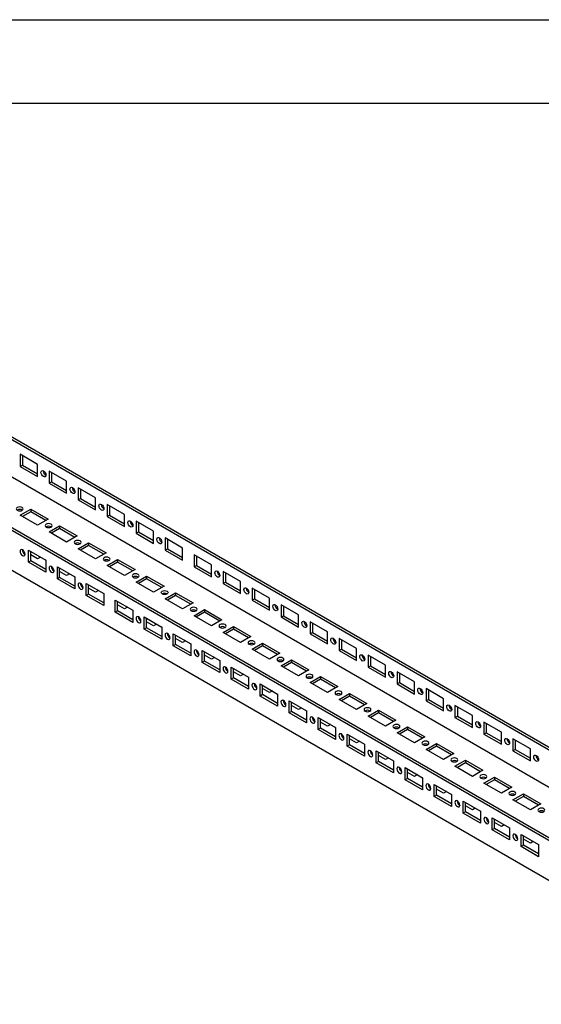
# Model space of a CAD drawing. Header units: millimetres. Extents: x 0 to 838, y 0 to 648.
# Tile 5 of 6: x 606 to 725, y 423 to 648. Entities that reach past the tile are written whole.
import ezdxf

# ---------------------------------------------------------------- set-up
doc = ezdxf.new("R2010")
doc.units = ezdxf.units.MM
doc.header["$LTSCALE"] = 3
doc.layers.add('TEXT', color=140, linetype='Continuous', lineweight=25)

msp = doc.modelspace()

# ---------------------------------------------------------------- linework, layer by layer
at = {"color": 7, "linetype": 'Continuous'}
msp.add_line((0.01, 647.71), (838.21, 647.71), dxfattribs=at)
for p, q in [((502.27, 611.17), (794.48, 442.48)), ((502.27, 610.56), (793.42, 442.48)), ((502.27, 601.99), (785.99, 438.19)), ((775.92, 431.77), (483.7, 600.46)), ((775.92, 432.38), (484.76, 600.46)), ((775.92, 422.58), (483.7, 591.27)), ((610.06, 546.04), (606.08, 548.33)), ((606.08, 548.33), (606.08, 545.58)), ((606.61, 548.03), (606.61, 545.88)), ((606.08, 545.58), (606.61, 545.88)), ((606.08, 545.58), (610.06, 543.28)), ((606.61, 545.88), (610.06, 543.89)), ((610.06, 543.28), (610.06, 546.04)), ((616.68, 542.21), (612.71, 544.51)), ((612.71, 544.51), (612.71, 541.75)), ((613.24, 544.2), (613.24, 542.06)), ((612.71, 541.75), (613.24, 542.06)), ((612.71, 541.75), (616.68, 539.45)), ((613.24, 542.06), (616.68, 540.07)), ((616.68, 539.45), (616.68, 542.21)), ((623.31, 538.38), (619.34, 540.68)), ((619.34, 540.68), (619.34, 537.92)), ((619.87, 540.37), (619.87, 538.23)), ((619.34, 537.92), (619.87, 538.23)), ((619.87, 538.23), (623.31, 536.24)), ((623.31, 535.63), (623.31, 538.38)), ((619.34, 537.92), (623.31, 535.63)), ((629.94, 534.56), (625.97, 536.85)), ((625.97, 536.85), (625.97, 534.1)), ((626.5, 536.55), (626.5, 534.4)), ((606.08, 534.4), (608.46, 535.78)), ((610.06, 532.11), (606.08, 534.4)), ((608.46, 535.17), (606.61, 534.1)), ((608.46, 535.78), (612.44, 533.48)), ((608.46, 535.78), (608.46, 535.17)), ((611.91, 533.18), (608.46, 535.17)), ((625.97, 534.1), (626.5, 534.4)), ((625.97, 534.1), (629.94, 531.8)), ((626.5, 534.4), (629.94, 532.41)), ((629.94, 531.8), (629.94, 534.56)), ((612.44, 533.48), (610.06, 532.11)), ((612.71, 530.58), (615.09, 531.95)), ((615.09, 531.34), (613.24, 530.27)), ((615.09, 531.95), (619.07, 529.66)), ((615.09, 531.95), (615.09, 531.34)), ((618.54, 529.35), (615.09, 531.34)), ((636.57, 530.73), (632.59, 533.03)), ((632.59, 533.03), (632.59, 530.27)), ((633.12, 532.72), (633.12, 530.58)), ((616.68, 528.28), (612.71, 530.58)), ((619.07, 529.66), (616.68, 528.28)), ((632.59, 530.27), (633.12, 530.58)), ((632.59, 530.27), (636.57, 527.97)), ((633.12, 530.58), (636.57, 528.59)), ((636.57, 527.97), (636.57, 530.73)), ((643.2, 526.9), (639.22, 529.2)), ((639.22, 529.2), (639.22, 526.44)), ((619.34, 526.75), (621.72, 528.13)), ((621.72, 527.51), (619.87, 526.44)), ((621.72, 528.13), (625.7, 525.83)), ((621.72, 528.13), (621.72, 527.51)), ((625.17, 525.52), (621.72, 527.51)), ((639.75, 528.89), (639.75, 526.75)), ((643.2, 524.15), (643.2, 526.9)), ((606.8, 526.33), (606.58, 526.46)), ((606.64, 526.46), (606.61, 526.44)), ((607.14, 525.49), (607.17, 525.47)), ((607.93, 523.69), (607.93, 526.44)), ((607.93, 526.44), (611.91, 524.15)), ((608.46, 523.99), (608.46, 526.14)), ((610.06, 524.45), (608.46, 525.37)), ((610.72, 524.84), (610.06, 524.45)), ((623.31, 524.45), (619.34, 526.75)), ((625.7, 525.83), (623.31, 524.45)), ((639.22, 526.44), (639.75, 526.75)), ((639.22, 526.44), (643.2, 524.15)), ((639.75, 526.75), (643.2, 524.76)), ((649.83, 523.08), (645.85, 525.37)), ((645.85, 525.37), (645.85, 522.62)), ((646.38, 525.07), (646.38, 522.92)), ((608.46, 523.99), (607.93, 523.69)), ((611.91, 521.39), (607.93, 523.69)), ((611.91, 522), (608.46, 523.99)), ((611.85, 524.18), (611.91, 524.12)), ((611.91, 524.15), (611.91, 521.39)), ((613.43, 522.5), (613.2, 522.64)), ((613.27, 522.63), (613.24, 522.62)), ((614.56, 519.86), (614.56, 522.62)), ((614.56, 522.62), (618.54, 520.32)), ((615.09, 520.17), (615.09, 522.31)), ((625.97, 522.92), (628.35, 524.3)), ((629.94, 520.63), (625.97, 522.92)), ((628.35, 523.69), (626.5, 522.62)), ((628.35, 524.3), (632.33, 522)), ((628.35, 524.3), (628.35, 523.69)), ((631.8, 521.7), (628.35, 523.69)), ((645.85, 522.62), (646.38, 522.92)), ((645.85, 522.62), (649.83, 520.32)), ((646.38, 522.92), (649.83, 520.93)), ((649.83, 520.32), (649.83, 523.08)), ((613.77, 521.66), (613.8, 521.64)), ((615.09, 520.17), (614.56, 519.86)), ((616.68, 520.63), (615.09, 521.54)), ((618.54, 518.18), (615.09, 520.17)), ((617.35, 521.01), (616.68, 520.63)), ((618.48, 520.36), (618.54, 520.29)), ((618.54, 520.32), (618.54, 517.56)), ((632.33, 522), (629.94, 520.63)), ((632.59, 519.1), (634.98, 520.47)), ((634.98, 520.47), (638.96, 518.18)), ((634.98, 520.47), (634.98, 519.86)), ((656.46, 519.25), (652.48, 521.55)), ((652.48, 521.55), (652.48, 518.79)), ((653.01, 521.24), (653.01, 519.1)), ((618.54, 517.56), (614.56, 519.86)), ((620.06, 518.68), (619.83, 518.81)), ((619.9, 518.81), (619.87, 518.79)), ((620.4, 517.83), (620.43, 517.82)), ((621.19, 516.03), (621.19, 518.79)), ((621.19, 518.79), (625.17, 516.49)), ((621.72, 516.34), (621.72, 518.48)), ((636.57, 516.8), (632.59, 519.1)), ((634.98, 519.86), (633.12, 518.79)), ((638.43, 517.87), (634.98, 519.86)), ((638.96, 518.18), (636.57, 516.8)), ((652.48, 518.79), (653.01, 519.1)), ((652.48, 518.79), (656.46, 516.49)), ((653.01, 519.1), (656.46, 517.11)), ((656.46, 516.49), (656.46, 519.25)), ((621.72, 516.34), (621.19, 516.03)), ((625.17, 513.74), (621.19, 516.03)), ((623.31, 516.8), (621.72, 517.72)), ((625.17, 514.35), (621.72, 516.34)), ((623.98, 517.18), (623.31, 516.8)), ((625.11, 516.53), (625.17, 516.47)), ((625.17, 516.49), (625.17, 513.74)), ((639.22, 515.27), (641.61, 516.65)), ((641.61, 516.03), (639.75, 514.96)), ((641.61, 516.65), (645.59, 514.35)), ((641.61, 516.65), (641.61, 516.03)), ((645.06, 514.04), (641.61, 516.03)), ((663.09, 515.42), (659.11, 517.72)), ((659.11, 517.72), (659.11, 514.96)), ((659.64, 517.41), (659.64, 515.27)), ((627.82, 514.96), (631.8, 512.67)), ((627.82, 512.21), (627.82, 514.96)), ((628.35, 512.51), (628.35, 514.66)), ((629.94, 512.97), (628.35, 513.89)), ((630.61, 513.36), (629.94, 512.97)), ((643.2, 512.97), (639.22, 515.27)), ((645.59, 514.35), (643.2, 512.97)), ((659.11, 514.96), (659.64, 515.27)), ((659.11, 514.96), (663.09, 512.67)), ((659.64, 515.27), (663.09, 513.28)), ((663.09, 512.67), (663.09, 515.42)), ((669.72, 511.6), (665.74, 513.89)), ((665.74, 513.89), (665.74, 511.14)), ((666.27, 513.59), (666.27, 511.44)), ((628.35, 512.51), (627.82, 512.21)), ((631.8, 509.91), (627.82, 512.21)), ((631.8, 510.52), (628.35, 512.51)), ((631.8, 512.64), (631.74, 512.7)), ((631.8, 512.67), (631.8, 509.91)), ((633.32, 511.02), (633.09, 511.15)), ((633.16, 511.15), (633.12, 511.14)), ((634.45, 511.14), (638.43, 508.84)), ((634.45, 508.38), (634.45, 511.14)), ((645.85, 511.44), (648.24, 512.82)), ((649.83, 509.15), (645.85, 511.44)), ((648.24, 512.21), (646.38, 511.14)), ((648.24, 512.82), (652.22, 510.52)), ((648.24, 512.82), (648.24, 512.21)), ((651.69, 510.22), (648.24, 512.21)), ((665.74, 511.14), (666.27, 511.44)), ((665.74, 511.14), (669.72, 508.84)), ((666.27, 511.44), (669.72, 509.45)), ((669.72, 508.84), (669.72, 511.6)), ((633.66, 510.18), (633.69, 510.16)), ((634.98, 508.69), (634.98, 510.83)), ((636.57, 509.15), (634.98, 510.06)), ((637.24, 509.53), (636.57, 509.15)), ((638.37, 508.87), (638.43, 508.81)), ((638.43, 508.84), (638.43, 506.08)), ((652.22, 510.52), (649.83, 509.15)), ((652.48, 507.61), (654.87, 508.99)), ((654.87, 508.99), (658.85, 506.7)), ((654.87, 508.99), (654.87, 508.38)), ((676.35, 507.77), (672.37, 510.06)), ((672.37, 510.06), (672.37, 507.31)), ((672.9, 509.76), (672.9, 507.62)), ((634.98, 508.69), (634.45, 508.38)), ((638.43, 506.08), (634.45, 508.38)), ((638.43, 506.7), (634.98, 508.69)), ((639.95, 507.2), (639.72, 507.33)), ((639.79, 507.33), (639.75, 507.31)), ((641.08, 507.31), (645.06, 505.01)), ((641.08, 504.55), (641.08, 507.31)), ((641.61, 504.86), (641.61, 507)), ((656.46, 505.32), (652.48, 507.61)), ((654.87, 508.38), (653.01, 507.31)), ((658.32, 506.39), (654.87, 508.38)), ((658.85, 506.7), (656.46, 505.32)), ((672.37, 507.31), (672.9, 507.62)), ((672.37, 507.31), (676.35, 505.01)), ((672.9, 507.62), (676.35, 505.63)), ((676.35, 505.01), (676.35, 507.77)), ((640.28, 506.35), (640.32, 506.33)), ((641.61, 504.86), (641.08, 504.55)), ((645.06, 502.26), (641.08, 504.55)), ((643.2, 505.32), (641.61, 506.24)), ((645.06, 502.87), (641.61, 504.86)), ((643.86, 505.7), (643.2, 505.32)), ((645, 505.05), (645.06, 504.99)), ((645.06, 505.01), (645.06, 502.26)), ((659.11, 503.79), (661.5, 505.17)), ((661.5, 504.55), (659.64, 503.48)), ((661.5, 505.17), (665.47, 502.87)), ((661.5, 505.17), (661.5, 504.55)), ((664.94, 502.56), (661.5, 504.55)), ((682.98, 503.94), (679, 506.24)), ((679, 506.24), (679, 503.48)), ((679.53, 505.93), (679.53, 503.79)), ((646.58, 503.37), (646.35, 503.5)), ((646.42, 503.5), (646.38, 503.48)), ((646.91, 502.53), (646.95, 502.51)), ((647.71, 503.48), (651.69, 501.19)), ((647.71, 500.73), (647.71, 503.48)), ((648.24, 501.03), (648.24, 503.18)), ((649.83, 501.49), (648.24, 502.41)), ((663.09, 501.49), (659.11, 503.79)), ((665.47, 502.87), (663.09, 501.49)), ((679, 503.48), (679.53, 503.79)), ((679, 503.48), (682.98, 501.19)), ((679.53, 503.79), (682.98, 501.8)), ((682.98, 501.19), (682.98, 503.94)), ((689.6, 500.11), (685.63, 502.41)), ((685.63, 502.41), (685.63, 499.66)), ((686.16, 502.1), (686.16, 499.96)), ((648.24, 501.03), (647.71, 500.73)), ((651.69, 498.43), (647.71, 500.73)), ((651.69, 499.04), (648.24, 501.03)), ((650.49, 501.87), (649.83, 501.49)), ((651.63, 501.22), (651.69, 501.16)), ((651.69, 501.19), (651.69, 498.43)), ((665.74, 499.96), (668.13, 501.34)), ((669.72, 497.66), (665.74, 499.96)), ((668.13, 500.73), (666.27, 499.65)), ((668.13, 501.34), (672.1, 499.04)), ((668.13, 501.34), (668.13, 500.73)), ((671.57, 498.74), (668.13, 500.73)), ((685.63, 499.66), (686.16, 499.96)), ((686.16, 499.96), (689.6, 497.97)), ((689.6, 497.36), (689.6, 500.11)), ((653.2, 499.54), (652.98, 499.67)), ((653.05, 499.67), (653.01, 499.65)), ((653.54, 498.7), (653.57, 498.68)), ((654.34, 499.66), (658.32, 497.36)), ((654.34, 496.9), (654.34, 499.66)), ((654.87, 497.21), (654.87, 499.35)), ((656.46, 497.66), (654.87, 498.58)), ((657.12, 498.05), (656.46, 497.66)), ((672.1, 499.04), (669.72, 497.66)), ((685.63, 499.66), (689.6, 497.36)), ((696.23, 496.29), (692.26, 498.58)), ((692.26, 498.58), (692.26, 495.83)), ((692.79, 498.28), (692.79, 496.13)), ((654.87, 497.21), (654.34, 496.9)), ((658.32, 494.6), (654.34, 496.9)), ((658.32, 495.22), (654.87, 497.21)), ((658.26, 497.39), (658.32, 497.33)), ((658.32, 497.36), (658.32, 494.6)), ((659.83, 495.72), (659.61, 495.85)), ((659.67, 495.85), (659.64, 495.83)), ((660.97, 495.83), (664.94, 493.53)), ((660.97, 493.07), (660.97, 495.83)), ((661.5, 493.38), (661.5, 495.52)), ((672.37, 496.13), (674.76, 497.51)), ((676.35, 493.84), (672.37, 496.13)), ((674.76, 496.9), (672.9, 495.83)), ((674.76, 497.51), (678.73, 495.22)), ((674.76, 497.51), (674.76, 496.9)), ((678.2, 494.91), (674.76, 496.9)), ((692.26, 495.83), (692.79, 496.13)), ((692.26, 495.83), (696.23, 493.53)), ((692.79, 496.13), (696.23, 494.14)), ((696.23, 493.53), (696.23, 496.29)), ((660.17, 494.87), (660.2, 494.85)), ((661.5, 493.38), (660.97, 493.07)), ((664.94, 490.78), (660.97, 493.07)), ((663.09, 493.84), (661.5, 494.76)), ((664.94, 491.39), (661.5, 493.38)), ((663.75, 494.22), (663.09, 493.84)), ((664.89, 493.57), (664.94, 493.51)), ((664.94, 493.53), (664.94, 490.78)), ((678.73, 495.22), (676.35, 493.84)), ((679, 492.31), (681.38, 493.68)), ((681.38, 493.07), (679.53, 492)), ((681.38, 493.68), (685.36, 491.39)), ((681.38, 493.68), (681.38, 493.07)), ((684.83, 491.08), (681.38, 493.07)), ((702.86, 492.46), (698.89, 494.76)), ((698.89, 494.76), (698.89, 492)), ((699.42, 494.45), (699.42, 492.31)), ((666.46, 491.89), (666.24, 492.02)), ((666.3, 492.02), (666.27, 492)), ((666.8, 491.04), (666.83, 491.03)), ((667.6, 492), (671.57, 489.71)), ((667.6, 489.25), (667.6, 492)), ((668.13, 489.55), (668.13, 491.7)), ((669.72, 490.01), (668.13, 490.93)), ((682.98, 490.01), (679, 492.31)), ((685.36, 491.39), (682.98, 490.01)), ((698.89, 492), (699.42, 492.31)), ((698.89, 492), (702.86, 489.71)), ((699.42, 492.31), (702.86, 490.32)), ((702.86, 489.71), (702.86, 492.46)), ((709.49, 488.63), (705.51, 490.93)), ((705.51, 490.93), (705.51, 488.17)), ((668.13, 489.55), (667.6, 489.25)), ((671.57, 486.95), (667.6, 489.25)), ((671.57, 487.56), (668.13, 489.55)), ((670.38, 490.39), (669.72, 490.01)), ((671.51, 489.74), (671.57, 489.68)), ((671.57, 489.71), (671.57, 486.95)), ((685.63, 488.48), (688.01, 489.86)), ((688.01, 489.25), (686.16, 488.17)), ((688.01, 489.86), (691.99, 487.56)), ((688.01, 489.86), (688.01, 489.25)), ((691.46, 487.26), (688.01, 489.25)), ((706.05, 490.62), (706.05, 488.48)), ((709.49, 485.88), (709.49, 488.63)), ((673.09, 488.06), (672.87, 488.19)), ((672.93, 488.19), (672.9, 488.17)), ((673.43, 487.22), (673.46, 487.2)), ((674.23, 488.17), (678.2, 485.88)), ((674.23, 485.42), (674.23, 488.17)), ((674.76, 485.73), (674.76, 487.87)), ((676.35, 486.18), (674.76, 487.1)), ((677.01, 486.57), (676.35, 486.18)), ((689.6, 486.18), (685.63, 488.48)), ((691.99, 487.56), (689.6, 486.18)), ((705.51, 488.17), (706.05, 488.48)), ((705.51, 488.17), (709.49, 485.88)), ((706.05, 488.48), (709.49, 486.49)), ((716.12, 484.81), (712.14, 487.1)), ((712.14, 487.1), (712.14, 484.35)), ((712.67, 486.8), (712.67, 484.65)), ((674.76, 485.73), (674.23, 485.42)), ((678.2, 483.12), (674.23, 485.42)), ((678.2, 483.74), (674.76, 485.73)), ((678.14, 485.91), (678.2, 485.85)), ((678.2, 485.88), (678.2, 483.12)), ((679.72, 484.24), (679.5, 484.37)), ((679.56, 484.37), (679.53, 484.35)), ((680.85, 484.35), (684.83, 482.05)), ((680.85, 481.59), (680.85, 484.35)), ((681.38, 481.9), (681.38, 484.04)), ((692.26, 484.65), (694.64, 486.03)), ((696.23, 482.36), (692.26, 484.65)), ((694.64, 485.42), (692.79, 484.35)), ((694.64, 486.03), (698.62, 483.73)), ((694.64, 486.03), (694.64, 485.42)), ((698.09, 483.43), (694.64, 485.42)), ((712.14, 484.35), (712.67, 484.65)), ((712.14, 484.35), (716.12, 482.05)), ((712.67, 484.65), (716.12, 482.66)), ((716.12, 482.05), (716.12, 484.81)), ((680.06, 483.39), (680.09, 483.37)), ((681.38, 481.9), (680.85, 481.59)), ((682.98, 482.36), (681.38, 483.28)), ((684.83, 479.91), (681.38, 481.9)), ((683.64, 482.74), (682.98, 482.36)), ((684.77, 482.09), (684.83, 482.03)), ((684.83, 482.05), (684.83, 479.3)), ((698.62, 483.73), (696.23, 482.36)), ((698.89, 480.83), (701.27, 482.2)), ((701.27, 482.2), (705.25, 479.91)), ((701.27, 482.2), (701.27, 481.59)), ((722.75, 480.98), (718.77, 483.28)), ((718.77, 483.28), (718.77, 480.52)), ((719.3, 482.97), (719.3, 480.83)), ((684.83, 479.3), (680.85, 481.59)), ((686.35, 480.41), (686.12, 480.54)), ((686.19, 480.54), (686.16, 480.52)), ((686.69, 479.56), (686.72, 479.55)), ((687.48, 480.52), (691.46, 478.22)), ((687.48, 477.77), (687.48, 480.52)), ((688.01, 478.07), (688.01, 480.21)), ((702.86, 478.53), (698.89, 480.83)), ((701.27, 481.59), (699.42, 480.52)), ((704.72, 479.6), (701.27, 481.59)), ((705.25, 479.91), (702.86, 478.53)), ((718.77, 480.52), (719.3, 480.83)), ((718.77, 480.52), (722.75, 478.22)), ((719.3, 480.83), (722.75, 478.84)), ((722.75, 478.22), (722.75, 480.98)), ((688.01, 478.07), (687.48, 477.77)), ((691.46, 475.47), (687.48, 477.77)), ((689.6, 478.53), (688.01, 479.45)), ((691.46, 476.08), (688.01, 478.07)), ((690.27, 478.91), (689.6, 478.53)), ((691.4, 478.26), (691.46, 478.2)), ((691.46, 478.22), (691.46, 475.47)), ((705.51, 477), (707.9, 478.38)), ((707.9, 477.76), (706.05, 476.69)), ((707.9, 478.38), (711.88, 476.08)), ((707.9, 478.38), (707.9, 477.76)), ((711.35, 475.77), (707.9, 477.76)), ((692.98, 476.58), (692.75, 476.71)), ((692.82, 476.71), (692.79, 476.69)), ((693.32, 475.74), (693.35, 475.72)), ((694.11, 476.69), (698.09, 474.4)), ((694.11, 473.94), (694.11, 476.69)), ((694.64, 474.24), (694.64, 476.39)), ((696.23, 474.7), (694.64, 475.62)), ((696.9, 475.09), (696.23, 474.7)), ((709.49, 474.7), (705.51, 477)), ((711.88, 476.08), (709.49, 474.7)), ((694.64, 474.24), (694.11, 473.94)), ((698.09, 471.64), (694.11, 473.94)), ((698.09, 472.25), (694.64, 474.24)), ((698.03, 474.43), (698.09, 474.37)), ((698.09, 474.4), (698.09, 471.64)), ((699.61, 472.75), (699.38, 472.89)), ((699.45, 472.89), (699.42, 472.87)), ((700.74, 472.87), (704.72, 470.57)), ((700.74, 470.11), (700.74, 472.87)), ((712.14, 473.17), (714.53, 474.55)), ((716.12, 470.88), (712.14, 473.17)), ((714.53, 473.94), (712.67, 472.87)), ((714.53, 474.55), (718.51, 472.25)), ((714.53, 474.55), (714.53, 473.94)), ((717.98, 471.95), (714.53, 473.94)), ((699.95, 471.91), (699.98, 471.89)), ((701.27, 470.42), (701.27, 472.56)), ((702.86, 470.88), (701.27, 471.79)), ((703.53, 471.26), (702.86, 470.88)), ((704.66, 470.61), (704.72, 470.54)), ((704.72, 470.57), (704.72, 467.82)), ((718.51, 472.25), (716.12, 470.88)), ((718.77, 469.35), (721.16, 470.72)), ((721.16, 470.72), (725.14, 468.43)), ((721.16, 470.72), (721.16, 470.11)), ((701.27, 470.42), (700.74, 470.11)), ((704.72, 467.82), (700.74, 470.11)), ((704.72, 468.43), (701.27, 470.42)), ((706.24, 468.93), (706.01, 469.06)), ((706.08, 469.06), (706.05, 469.04)), ((707.37, 469.04), (711.35, 466.74)), ((707.37, 466.28), (707.37, 469.04)), ((707.9, 466.59), (707.9, 468.73)), ((722.75, 467.05), (718.77, 469.35)), ((721.16, 470.11), (719.3, 469.04)), ((724.61, 468.12), (721.16, 470.11)), ((725.14, 468.43), (722.75, 467.05)), ((706.58, 468.08), (706.61, 468.07)), ((707.9, 466.59), (707.37, 466.28)), ((711.35, 463.99), (707.37, 466.28)), ((709.49, 467.05), (707.9, 467.97)), ((711.35, 464.6), (707.9, 466.59)), ((710.16, 467.43), (709.49, 467.05)), ((711.29, 466.78), (711.35, 466.72)), ((711.35, 466.74), (711.35, 463.99)), ((712.87, 465.1), (712.64, 465.23)), ((712.71, 465.23), (712.67, 465.21)), ((713.2, 464.26), (713.24, 464.24)), ((714, 465.21), (717.98, 462.92)), ((714, 462.46), (714, 465.21)), ((714.53, 462.76), (714.53, 464.91)), ((716.12, 463.22), (714.53, 464.14)), ((714.53, 462.76), (714, 462.46)), ((717.98, 460.16), (714, 462.46)), ((717.98, 460.77), (714.53, 462.76)), ((716.79, 463.61), (716.12, 463.22)), ((717.92, 462.95), (717.98, 462.89)), ((717.98, 462.92), (717.98, 460.16)), ((719.5, 461.27), (719.27, 461.4)), ((719.34, 461.4), (719.3, 461.39)), ((719.83, 460.43), (719.87, 460.41)), ((720.63, 461.39), (724.61, 459.09)), ((720.63, 458.63), (720.63, 461.39)), ((721.16, 458.94), (721.16, 461.08)), ((722.75, 459.4), (721.16, 460.31)), ((723.41, 459.78), (722.75, 459.4)), ((721.16, 458.94), (720.63, 458.63)), ((724.61, 456.33), (720.63, 458.63)), ((724.61, 456.95), (721.16, 458.94)), ((724.55, 459.12), (724.61, 459.06)), ((724.61, 459.09), (724.61, 456.33))]:
    msp.add_line(p, q)
at = {"flags": 128}
for points in [[(611.38, 544.55), (611.6, 544.37), (611.78, 544.12), (611.9, 543.84), (611.94, 543.57), (611.9, 543.34), (611.78, 543.2), (611.6, 543.17), (611.38, 543.24), (611.17, 543.42), (610.98, 543.66), (610.86, 543.95), (610.82, 544.22), (610.86, 544.44), (610.98, 544.58), (611.17, 544.62), (611.38, 544.55)], [(618.01, 540.72), (618.23, 540.54), (618.41, 540.3), (618.53, 540.02), (618.57, 539.74), (618.53, 539.52), (618.41, 539.38), (618.23, 539.34), (618.01, 539.42), (617.79, 539.59), (617.61, 539.84), (617.49, 540.12), (617.45, 540.39), (617.49, 540.62), (617.61, 540.76), (617.79, 540.79), (618.01, 540.72)], [(605.38, 535.53), (605.64, 535.43), (605.95, 535.4), (606.25, 535.43), (606.51, 535.53), (606.68, 535.68), (606.74, 535.86), (606.68, 536.03), (606.51, 536.18), (606.25, 536.28), (605.95, 536.32), (605.64, 536.28), (605.38, 536.18), (605.21, 536.03), (605.15, 535.86), (605.21, 535.68), (605.38, 535.53)], [(624.64, 536.89), (624.86, 536.72), (625.04, 536.47), (625.16, 536.19), (625.2, 535.92), (625.16, 535.69), (625.04, 535.55), (624.86, 535.51), (624.64, 535.59), (624.42, 535.76), (624.24, 536.01), (624.12, 536.29), (624.08, 536.57), (624.12, 536.79), (624.24, 536.93), (624.42, 536.97), (624.64, 536.89)], [(612.01, 531.7), (612.27, 531.61), (612.57, 531.57), (612.88, 531.61), (613.14, 531.7), (613.31, 531.85), (613.37, 532.03), (613.31, 532.21), (613.14, 532.36), (612.88, 532.46), (612.57, 532.49), (612.27, 532.46), (612.01, 532.36), (611.84, 532.21), (611.78, 532.03), (611.84, 531.85), (612.01, 531.7)], [(631.27, 533.06), (631.48, 532.89), (631.67, 532.64), (631.79, 532.36), (631.83, 532.09), (631.79, 531.86), (631.67, 531.72), (631.48, 531.69), (631.27, 531.76), (631.05, 531.94), (630.87, 532.18), (630.75, 532.47), (630.71, 532.74), (630.75, 532.96), (630.87, 533.1), (631.05, 533.14), (631.27, 533.06)], [(637.9, 529.24), (638.11, 529.06), (638.3, 528.82), (638.42, 528.54), (638.46, 528.26), (638.42, 528.04), (638.3, 527.9), (638.11, 527.86), (637.9, 527.94), (637.68, 528.11), (637.5, 528.36), (637.38, 528.64), (637.33, 528.91), (637.38, 529.14), (637.5, 529.28), (637.68, 529.31), (637.9, 529.24)], [(618.64, 527.88), (618.9, 527.78), (619.2, 527.74), (619.51, 527.78), (619.77, 527.88), (619.94, 528.03), (620, 528.2), (619.94, 528.38), (619.77, 528.53), (619.51, 528.63), (619.2, 528.66), (618.9, 528.63), (618.64, 528.53), (618.47, 528.38), (618.41, 528.2), (618.47, 528.03), (618.64, 527.88)], [(606.61, 525.18), (606.82, 525.11), (607.01, 525.14), (607.13, 525.28), (607.17, 525.51), (607.13, 525.78), (607.01, 526.06), (606.82, 526.31), (606.61, 526.48), (606.39, 526.56), (606.21, 526.52), (606.09, 526.38), (606.04, 526.16), (606.09, 525.88), (606.21, 525.6), (606.39, 525.35), (606.61, 525.18)], [(625.27, 524.05), (625.53, 523.95), (625.83, 523.92), (626.14, 523.95), (626.4, 524.05), (626.57, 524.2), (626.63, 524.38), (626.57, 524.55), (626.4, 524.7), (626.14, 524.8), (625.83, 524.84), (625.53, 524.8), (625.27, 524.7), (625.1, 524.55), (625.04, 524.38), (625.1, 524.2), (625.27, 524.05)], [(613.24, 521.35), (613.45, 521.28), (613.64, 521.31), (613.76, 521.45), (613.8, 521.68), (613.76, 521.95), (613.64, 522.23), (613.45, 522.48), (613.24, 522.66), (613.02, 522.73), (612.84, 522.69), (612.72, 522.55), (612.67, 522.33), (612.72, 522.06), (612.84, 521.77), (613.02, 521.53), (613.24, 521.35)], [(631.9, 520.22), (632.16, 520.12), (632.46, 520.09), (632.77, 520.12), (633.03, 520.22), (633.2, 520.37), (633.26, 520.55), (633.2, 520.73), (633.03, 520.87), (632.77, 520.97), (632.46, 521.01), (632.16, 520.97), (631.9, 520.87), (631.73, 520.73), (631.66, 520.55), (631.73, 520.37), (631.9, 520.22)], [(651.16, 521.58), (651.37, 521.41), (651.55, 521.16), (651.68, 520.88), (651.72, 520.61), (651.68, 520.38), (651.55, 520.24), (651.37, 520.21), (651.16, 520.28), (650.94, 520.46), (650.76, 520.7), (650.64, 520.98), (650.59, 521.26), (650.64, 521.48), (650.76, 521.62), (650.94, 521.66), (651.16, 521.58)], [(619.87, 517.53), (620.08, 517.45), (620.26, 517.49), (620.39, 517.63), (620.43, 517.85), (620.39, 518.13), (620.26, 518.41), (620.08, 518.65), (619.87, 518.83), (619.65, 518.9), (619.47, 518.87), (619.35, 518.73), (619.3, 518.5), (619.35, 518.23), (619.47, 517.95), (619.65, 517.7), (619.87, 517.53)], [(657.79, 517.76), (658, 517.58), (658.18, 517.34), (658.31, 517.05), (658.35, 516.78), (658.31, 516.56), (658.18, 516.42), (658, 516.38), (657.79, 516.46), (657.57, 516.63), (657.39, 516.88), (657.26, 517.16), (657.22, 517.43), (657.26, 517.66), (657.39, 517.8), (657.57, 517.83), (657.79, 517.76)], [(638.53, 516.4), (638.35, 516.55), (638.29, 516.72), (638.35, 516.9), (638.53, 517.05), (638.79, 517.15), (639.09, 517.18), (639.4, 517.15), (639.65, 517.05), (639.83, 516.9), (639.89, 516.72), (639.83, 516.55), (639.65, 516.4), (639.4, 516.3), (639.09, 516.26), (638.79, 516.3), (638.53, 516.4)], [(645.16, 512.57), (645.42, 512.47), (645.72, 512.44), (646.03, 512.47), (646.28, 512.57), (646.46, 512.72), (646.52, 512.9), (646.46, 513.07), (646.28, 513.22), (646.03, 513.32), (645.72, 513.36), (645.42, 513.32), (645.16, 513.22), (644.98, 513.07), (644.92, 512.9), (644.98, 512.72), (645.16, 512.57)], [(664.41, 513.93), (664.63, 513.76), (664.81, 513.51), (664.93, 513.23), (664.98, 512.95), (664.93, 512.73), (664.81, 512.59), (664.63, 512.55), (664.41, 512.63), (664.2, 512.8), (664.02, 513.05), (663.89, 513.33), (663.85, 513.6), (663.89, 513.83), (664.02, 513.97), (664.2, 514), (664.41, 513.93)], [(633.12, 509.87), (633.34, 509.8), (633.52, 509.83), (633.65, 509.97), (633.69, 510.2), (633.65, 510.47), (633.52, 510.75), (633.34, 511), (633.12, 511.17), (632.91, 511.25), (632.73, 511.21), (632.6, 511.07), (632.56, 510.85), (632.6, 510.58), (632.73, 510.29), (632.91, 510.05), (633.12, 509.87)], [(651.79, 508.74), (652.04, 508.64), (652.35, 508.61), (652.65, 508.64), (652.91, 508.74), (653.09, 508.89), (653.15, 509.07), (653.09, 509.24), (652.91, 509.39), (652.65, 509.49), (652.35, 509.53), (652.04, 509.49), (651.79, 509.39), (651.61, 509.24), (651.55, 509.07), (651.61, 508.89), (651.79, 508.74)], [(671.04, 510.1), (671.26, 509.93), (671.44, 509.68), (671.56, 509.4), (671.61, 509.13), (671.56, 508.9), (671.44, 508.76), (671.26, 508.73), (671.04, 508.8), (670.83, 508.98), (670.64, 509.22), (670.52, 509.5), (670.48, 509.78), (670.52, 510), (670.64, 510.14), (670.83, 510.18), (671.04, 510.1)], [(639.75, 506.05), (639.97, 505.97), (640.15, 506.01), (640.27, 506.15), (640.32, 506.37), (640.27, 506.65), (640.15, 506.93), (639.97, 507.17), (639.75, 507.35), (639.54, 507.42), (639.36, 507.39), (639.23, 507.25), (639.19, 507.02), (639.23, 506.75), (639.36, 506.47), (639.54, 506.22), (639.75, 506.05)], [(658.41, 504.92), (658.67, 504.82), (658.98, 504.78), (659.28, 504.82), (659.54, 504.92), (659.71, 505.07), (659.78, 505.24), (659.71, 505.42), (659.54, 505.57), (659.28, 505.67), (658.98, 505.7), (658.67, 505.67), (658.41, 505.57), (658.24, 505.42), (658.18, 505.24), (658.24, 505.07), (658.41, 504.92)], [(677.67, 506.28), (677.89, 506.1), (678.07, 505.86), (678.19, 505.57), (678.24, 505.3), (678.19, 505.08), (678.07, 504.94), (677.89, 504.9), (677.67, 504.97), (677.46, 505.15), (677.27, 505.4), (677.15, 505.68), (677.11, 505.95), (677.15, 506.17), (677.27, 506.32), (677.46, 506.35), (677.67, 506.28)], [(646.38, 502.22), (646.6, 502.14), (646.78, 502.18), (646.9, 502.32), (646.95, 502.54), (646.9, 502.82), (646.78, 503.1), (646.6, 503.35), (646.38, 503.52), (646.17, 503.6), (645.98, 503.56), (645.86, 503.42), (645.82, 503.2), (645.86, 502.92), (645.98, 502.64), (646.17, 502.39), (646.38, 502.22)], [(684.3, 502.45), (684.52, 502.28), (684.7, 502.03), (684.82, 501.75), (684.87, 501.47), (684.82, 501.25), (684.7, 501.11), (684.52, 501.07), (684.3, 501.15), (684.09, 501.32), (683.9, 501.57), (683.78, 501.85), (683.74, 502.12), (683.78, 502.35), (683.9, 502.49), (684.09, 502.52), (684.3, 502.45)], [(665.04, 501.09), (665.3, 500.99), (665.61, 500.95), (665.91, 500.99), (666.17, 501.09), (666.34, 501.24), (666.4, 501.41), (666.34, 501.59), (666.17, 501.74), (665.91, 501.84), (665.61, 501.87), (665.3, 501.84), (665.04, 501.74), (664.87, 501.59), (664.81, 501.41), (664.87, 501.24), (665.04, 501.09)], [(653.01, 498.39), (653.23, 498.32), (653.41, 498.35), (653.53, 498.49), (653.58, 498.72), (653.53, 498.99), (653.41, 499.27), (653.23, 499.52), (653.01, 499.69), (652.8, 499.77), (652.61, 499.73), (652.49, 499.59), (652.45, 499.37), (652.49, 499.09), (652.61, 498.81), (652.8, 498.57), (653.01, 498.39)], [(671.67, 497.26), (671.93, 497.16), (672.24, 497.13), (672.54, 497.16), (672.8, 497.26), (672.97, 497.41), (673.03, 497.59), (672.97, 497.76), (672.8, 497.91), (672.54, 498.01), (672.24, 498.05), (671.93, 498.01), (671.67, 497.91), (671.5, 497.76), (671.44, 497.59), (671.5, 497.41), (671.67, 497.26)], [(690.93, 498.62), (691.15, 498.45), (691.33, 498.2), (691.45, 497.92), (691.49, 497.65), (691.45, 497.42), (691.33, 497.28), (691.15, 497.25), (690.93, 497.32), (690.72, 497.49), (690.53, 497.74), (690.41, 498.02), (690.37, 498.3), (690.41, 498.52), (690.53, 498.66), (690.72, 498.7), (690.93, 498.62)], [(659.64, 494.57), (659.86, 494.49), (660.04, 494.53), (660.16, 494.67), (660.2, 494.89), (660.16, 495.16), (660.04, 495.45), (659.86, 495.69), (659.64, 495.87), (659.43, 495.94), (659.24, 495.91), (659.12, 495.77), (659.08, 495.54), (659.12, 495.27), (659.24, 494.99), (659.43, 494.74), (659.64, 494.57)], [(678.3, 493.44), (678.56, 493.34), (678.87, 493.3), (679.17, 493.34), (679.43, 493.44), (679.6, 493.58), (679.66, 493.76), (679.6, 493.94), (679.43, 494.09), (679.17, 494.19), (678.87, 494.22), (678.56, 494.19), (678.3, 494.09), (678.13, 493.94), (678.07, 493.76), (678.13, 493.58), (678.3, 493.44)], [(697.56, 494.8), (697.78, 494.62), (697.96, 494.37), (698.08, 494.09), (698.12, 493.82), (698.08, 493.59), (697.96, 493.45), (697.78, 493.42), (697.56, 493.49), (697.34, 493.67), (697.16, 493.91), (697.04, 494.2), (697, 494.47), (697.04, 494.69), (697.16, 494.83), (697.34, 494.87), (697.56, 494.8)], [(666.27, 490.74), (666.49, 490.66), (666.67, 490.7), (666.79, 490.84), (666.83, 491.06), (666.79, 491.34), (666.67, 491.62), (666.49, 491.87), (666.27, 492.04), (666.05, 492.11), (665.87, 492.08), (665.75, 491.94), (665.71, 491.71), (665.75, 491.44), (665.87, 491.16), (666.05, 490.91), (666.27, 490.74)], [(704.19, 490.97), (704.4, 490.79), (704.59, 490.55), (704.71, 490.27), (704.75, 489.99), (704.71, 489.77), (704.59, 489.63), (704.4, 489.59), (704.19, 489.67), (703.97, 489.84), (703.79, 490.09), (703.67, 490.37), (703.63, 490.64), (703.67, 490.87), (703.79, 491.01), (703.97, 491.04), (704.19, 490.97)], [(684.93, 489.61), (685.19, 489.51), (685.49, 489.47), (685.8, 489.51), (686.06, 489.61), (686.23, 489.76), (686.29, 489.93), (686.23, 490.11), (686.06, 490.26), (685.8, 490.36), (685.49, 490.39), (685.19, 490.36), (684.93, 490.26), (684.76, 490.11), (684.7, 489.93), (684.76, 489.76), (684.93, 489.61)], [(672.9, 486.91), (673.12, 486.84), (673.3, 486.87), (673.42, 487.01), (673.46, 487.24), (673.42, 487.51), (673.3, 487.79), (673.12, 488.04), (672.9, 488.21), (672.68, 488.29), (672.5, 488.25), (672.38, 488.11), (672.34, 487.89), (672.38, 487.61), (672.5, 487.33), (672.68, 487.09), (672.9, 486.91)], [(691.56, 485.78), (691.82, 485.68), (692.12, 485.65), (692.43, 485.68), (692.69, 485.78), (692.86, 485.93), (692.92, 486.11), (692.86, 486.28), (692.69, 486.43), (692.43, 486.53), (692.12, 486.57), (691.82, 486.53), (691.56, 486.43), (691.39, 486.28), (691.33, 486.11), (691.39, 485.93), (691.56, 485.78)], [(710.82, 487.14), (711.03, 486.97), (711.22, 486.72), (711.34, 486.44), (711.38, 486.17), (711.34, 485.94), (711.22, 485.8), (711.03, 485.77), (710.82, 485.84), (710.6, 486.01), (710.42, 486.26), (710.3, 486.54), (710.25, 486.82), (710.3, 487.04), (710.42, 487.18), (710.6, 487.22), (710.82, 487.14)], [(679.53, 483.08), (679.74, 483.01), (679.93, 483.05), (680.05, 483.19), (680.09, 483.41), (680.05, 483.68), (679.93, 483.97), (679.74, 484.21), (679.53, 484.39), (679.31, 484.46), (679.13, 484.43), (679.01, 484.28), (678.97, 484.06), (679.01, 483.79), (679.13, 483.51), (679.31, 483.26), (679.53, 483.08)], [(698.19, 481.96), (698.45, 481.86), (698.75, 481.82), (699.06, 481.86), (699.32, 481.96), (699.49, 482.1), (699.55, 482.28), (699.49, 482.46), (699.32, 482.61), (699.06, 482.71), (698.75, 482.74), (698.45, 482.71), (698.19, 482.61), (698.02, 482.46), (697.96, 482.28), (698.02, 482.1), (698.19, 481.96)], [(717.45, 483.31), (717.66, 483.14), (717.85, 482.89), (717.97, 482.61), (718.01, 482.34), (717.97, 482.11), (717.85, 481.97), (717.66, 481.94), (717.45, 482.01), (717.23, 482.19), (717.05, 482.43), (716.93, 482.72), (716.88, 482.99), (716.93, 483.21), (717.05, 483.35), (717.23, 483.39), (717.45, 483.31)], [(686.16, 479.26), (686.37, 479.18), (686.56, 479.22), (686.68, 479.36), (686.72, 479.58), (686.68, 479.86), (686.56, 480.14), (686.37, 480.39), (686.16, 480.56), (685.94, 480.63), (685.76, 480.6), (685.64, 480.46), (685.59, 480.23), (685.64, 479.96), (685.76, 479.68), (685.94, 479.43), (686.16, 479.26)], [(724.08, 479.49), (724.29, 479.31), (724.47, 479.07), (724.6, 478.79), (724.64, 478.51), (724.6, 478.29), (724.47, 478.15), (724.29, 478.11), (724.08, 478.19), (723.86, 478.36), (723.68, 478.61), (723.56, 478.89), (723.51, 479.16), (723.56, 479.39), (723.68, 479.53), (723.86, 479.56), (724.08, 479.49)], [(704.82, 478.13), (705.08, 478.03), (705.38, 477.99), (705.69, 478.03), (705.95, 478.13), (706.12, 478.28), (706.18, 478.45), (706.12, 478.63), (705.95, 478.78), (705.69, 478.88), (705.38, 478.91), (705.08, 478.88), (704.82, 478.78), (704.65, 478.63), (704.59, 478.45), (704.65, 478.28), (704.82, 478.13)], [(692.79, 475.43), (693, 475.36), (693.19, 475.39), (693.31, 475.53), (693.35, 475.76), (693.31, 476.03), (693.19, 476.31), (693, 476.56), (692.79, 476.73), (692.57, 476.81), (692.39, 476.77), (692.27, 476.63), (692.22, 476.41), (692.27, 476.13), (692.39, 475.85), (692.57, 475.6), (692.79, 475.43)], [(711.45, 474.3), (711.71, 474.2), (712.01, 474.17), (712.32, 474.2), (712.57, 474.3), (712.75, 474.45), (712.81, 474.63), (712.75, 474.8), (712.57, 474.95), (712.32, 475.05), (712.01, 475.09), (711.71, 475.05), (711.45, 474.95), (711.28, 474.8), (711.21, 474.63), (711.28, 474.45), (711.45, 474.3)], [(699.42, 471.6), (699.63, 471.53), (699.81, 471.56), (699.94, 471.71), (699.98, 471.93), (699.94, 472.2), (699.81, 472.48), (699.63, 472.73), (699.42, 472.91), (699.2, 472.98), (699.02, 472.94), (698.9, 472.8), (698.85, 472.58), (698.9, 472.31), (699.02, 472.02), (699.2, 471.78), (699.42, 471.6)], [(718.08, 470.47), (718.34, 470.37), (718.64, 470.34), (718.95, 470.37), (719.2, 470.47), (719.38, 470.62), (719.44, 470.8), (719.38, 470.98), (719.2, 471.12), (718.95, 471.22), (718.64, 471.26), (718.34, 471.22), (718.08, 471.12), (717.9, 470.98), (717.84, 470.8), (717.9, 470.62), (718.08, 470.47)], [(706.05, 467.78), (706.26, 467.7), (706.44, 467.74), (706.57, 467.88), (706.61, 468.1), (706.57, 468.38), (706.44, 468.66), (706.26, 468.9), (706.05, 469.08), (705.83, 469.15), (705.65, 469.12), (705.52, 468.98), (705.48, 468.75), (705.52, 468.48), (705.65, 468.2), (705.83, 467.95), (706.05, 467.78)], [(724.71, 466.65), (724.96, 466.55), (725.27, 466.51), (725.57, 466.55), (725.83, 466.65), (726.01, 466.8), (726.07, 466.97), (726.01, 467.15), (725.83, 467.3), (725.57, 467.4), (725.27, 467.43), (724.96, 467.4), (724.71, 467.3), (724.53, 467.15), (724.47, 466.97), (724.53, 466.8), (724.71, 466.65)], [(712.67, 463.95), (712.89, 463.88), (713.07, 463.91), (713.19, 464.05), (713.24, 464.28), (713.19, 464.55), (713.07, 464.83), (712.89, 465.08), (712.67, 465.25), (712.46, 465.33), (712.28, 465.29), (712.15, 465.15), (712.11, 464.93), (712.15, 464.65), (712.28, 464.37), (712.46, 464.12), (712.67, 463.95)], [(719.3, 460.12), (719.52, 460.05), (719.7, 460.08), (719.82, 460.22), (719.87, 460.45), (719.82, 460.72), (719.7, 461), (719.52, 461.25), (719.3, 461.42), (719.09, 461.5), (718.9, 461.46), (718.78, 461.32), (718.74, 461.1), (718.78, 460.83), (718.9, 460.54), (719.09, 460.3), (719.3, 460.12)]]:
    msp.add_lwpolyline(points, dxfattribs=at)
for centre, radius, start, end in [((612.5, 544.54), 1.15, 178.8063, 241.1883), ((619.13, 540.71), 1.15, 178.8063, 241.1883), ((625.76, 536.88), 1.15, 178.8063, 241.1883), ((605.95, 534.57), 1.15, 58.8222, 121.1778), ((612.57, 530.74), 1.15, 58.8222, 121.1778), ((632.38, 533.06), 1.15, 178.8063, 241.1883), ((639.01, 529.23), 1.15, 178.8063, 241.1883), ((619.2, 526.91), 1.15, 58.8222, 121.1778), ((607.76, 526.49), 1.18, 179.7761, 238.3256), ((614.39, 522.67), 1.18, 179.7761, 238.3256), ((625.83, 523.09), 1.15, 58.8222, 121.1778), ((632.46, 519.26), 1.15, 58.8222, 121.1778), ((652.27, 521.58), 1.15, 178.8063, 241.1883), ((621.02, 518.84), 1.18, 179.7761, 238.3256), ((639.09, 515.43), 1.15, 58.8222, 121.1778), ((658.9, 517.75), 1.15, 178.8063, 241.1883), ((665.53, 513.92), 1.15, 178.8063, 241.1883), ((634.28, 511.19), 1.18, 179.7761, 238.3256), ((645.72, 511.61), 1.15, 58.8222, 121.1778), ((652.35, 507.78), 1.15, 58.8222, 121.1778), ((672.16, 510.1), 1.15, 178.8063, 241.1883), ((640.91, 507.36), 1.18, 179.7761, 238.3256), ((658.98, 503.95), 1.15, 58.8222, 121.1778), ((678.79, 506.27), 1.15, 178.8063, 241.1883), ((647.54, 503.53), 1.18, 179.7761, 238.3256), ((685.42, 502.44), 1.15, 178.8063, 241.1883), ((665.61, 500.13), 1.15, 58.8222, 121.1778), ((654.16, 499.71), 1.18, 179.7761, 238.3256), ((692.05, 498.62), 1.15, 178.8063, 241.1883), ((660.79, 495.88), 1.18, 179.7761, 238.3256), ((672.24, 496.3), 1.15, 58.8222, 121.1778), ((678.87, 492.47), 1.15, 58.8222, 121.1778), ((698.68, 494.79), 1.15, 178.8063, 241.1883), ((667.42, 492.05), 1.18, 179.7761, 238.3256), ((705.31, 490.96), 1.15, 178.8063, 241.1883), ((685.49, 488.65), 1.15, 58.8222, 121.1778), ((674.05, 488.23), 1.18, 179.7761, 238.3256), ((711.93, 487.13), 1.15, 178.8063, 241.1883), ((680.68, 484.4), 1.18, 179.7761, 238.3256), ((692.12, 484.82), 1.15, 58.8222, 121.1778), ((698.75, 480.99), 1.15, 58.8222, 121.1778), ((718.56, 483.31), 1.15, 178.8063, 241.1883), ((687.31, 480.57), 1.18, 179.7761, 238.3256), ((705.38, 477.16), 1.15, 58.8222, 121.1778), ((725.19, 479.48), 1.15, 178.8063, 241.1883), ((693.94, 476.75), 1.18, 179.7761, 238.3256), ((700.57, 472.92), 1.18, 179.7761, 238.3256), ((712.01, 473.34), 1.15, 58.8222, 121.1778), ((718.64, 469.51), 1.15, 58.8222, 121.1778), ((707.2, 469.09), 1.18, 179.7761, 238.3256), ((725.27, 465.68), 1.15, 58.8222, 121.1778), ((713.83, 465.26), 1.18, 179.7761, 238.3256), ((720.46, 461.44), 1.18, 179.7761, 238.3256)]:
    msp.add_arc(centre, radius, start, end)
at = {"layer": 'TEXT'}
msp.add_line((19.05, 628.65), (819.15, 628.65), dxfattribs=at)

doc.saveas('drawing.dxf')
